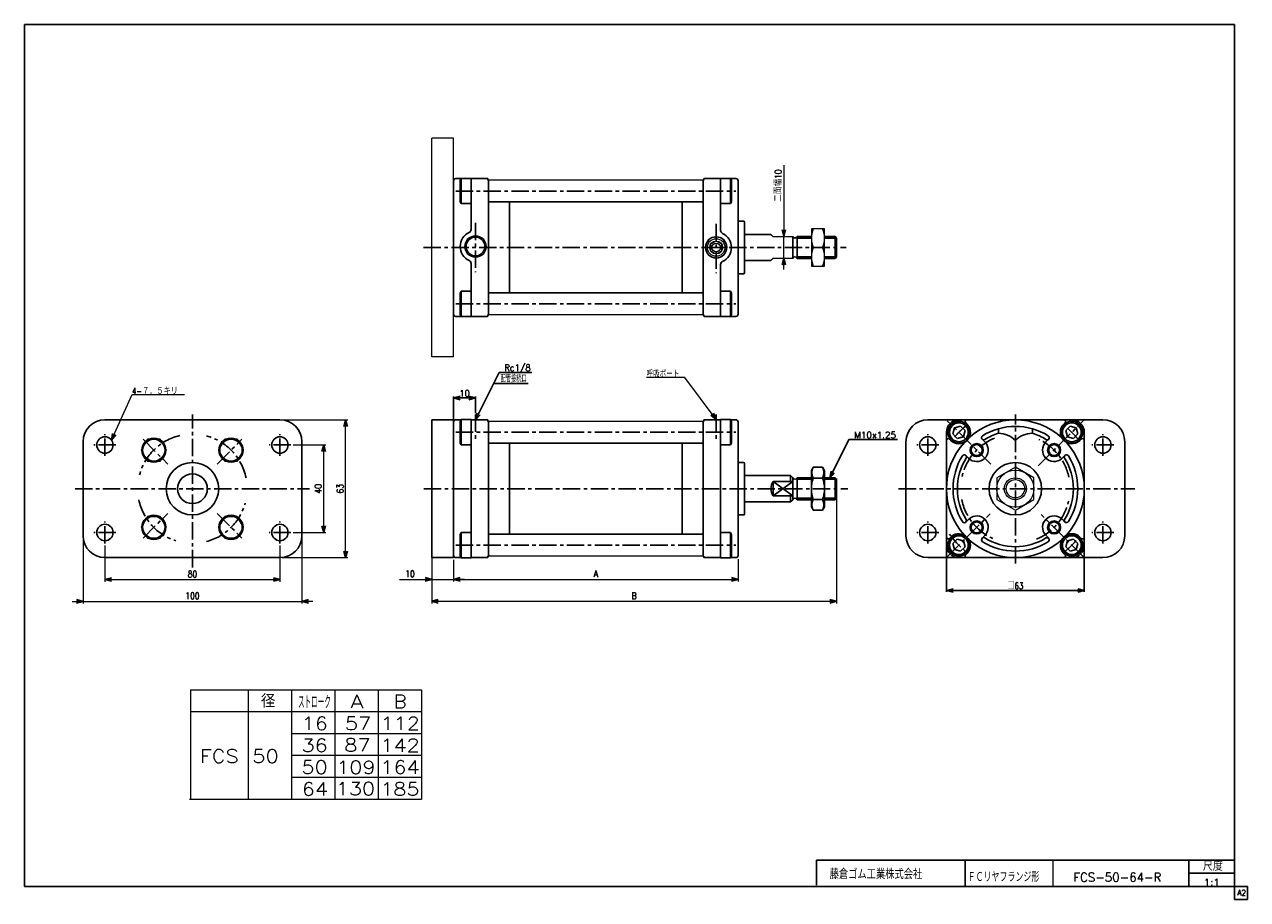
# Model space of a CAD drawing. Header units: millimetres. Extents: x -272 to 287, y -200 to 200.
import ezdxf
from ezdxf.enums import TextEntityAlignment as Align

# ---------------------------------------------------------------- set-up
doc = ezdxf.new("R2010")
doc.units = ezdxf.units.MM
doc.header["$LTSCALE"] = 0.25
doc.header["$PDSIZE"] = 1
doc.linetypes.add('CENTER', pattern=[50.8, 31.75, -6.35, 6.35, -6.35])
doc.layers.add('Layer0016', color=7, linetype='Continuous')
doc.layers.add('ZUWAKU', color=7, linetype='Continuous')
doc.styles.add('FdaStyle0', font='txt.shx', dxfattribs={"width": 0.833333, "bigfont": 'bigfont'})
doc.dimstyles.new('DaDimRotatedStyle', dxfattribs={"dimtxt": 3, "dimasz": 3.000002, "dimexe": 1, "dimexo": 1, "dimgap": 1, "dimtad": 3, "dimdsep": 46, "dimtxsty": 'FdaStyle0', "dimblk1": 'OPEN30', "dimblk2": 'OPEN30', "dimsah": 1, "dimcen": 0.09, "dimclrd": 4, "dimclre": 4, "dimclrt": 4, "dimadec": 0, "dimazin": 2, "dimtfac": 1, "dimtdec": 4, "dimtmove": 0, "dimatfit": 0, "dimfxl": 1, "dimarcsym": 0})

# ---------------------------------------------------------------- blocks, each defined once
blk = doc.blocks.new('_OPEN30')
at = {"color": 0, "linetype": 'ByBlock', "lineweight": -2}
for p, q in [((-1, 0.267949), (0, 0)), ((0, 0), (-1, -0.267949)), ((0, 0), (-1, 0))]:
    blk.add_line(p, q, dxfattribs=at)
blk = doc.blocks.new('DC_GROUP_Φ50_1')
at = {"color": 4, "linetype": 'Continuous', "lineweight": 13}
for p, q in [((180.89, -2.41), (172.39, -7.31)), ((189.39, -7.31), (180.89, -2.41)), ((172.39, -7.31), (172.39, -17.13)), ((189.39, -17.13), (189.39, -7.31)), ((172.39, -17.13), (180.89, -22.04)), ((180.89, -22.04), (189.39, -17.13))]:
    blk.add_line(p, q, dxfattribs=at)
for radius in [8.5, 5, 4.19]:
    blk.add_circle((180.89, -12.22), radius, dxfattribs=at)
blk = doc.blocks.new('DC_GROUP_Φ50_2')
at = {"color": 4, "linetype": 'Continuous', "lineweight": 13}
for p, q in [((29.8, 38.69), (12.3, 38.69)), ((44.14, 19.49), (29.8, 38.69))]:
    blk.add_line(p, q, dxfattribs=at)
at = {"color": 4, "xscale": 3.000002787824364, "yscale": 2.999989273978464, "rotation": 306.7585028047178}
blk.add_blockref('_OPEN30', (44.14, 19.49), dxfattribs=at)
at = {"color": 4, "style": 'FdaStyle0', "width": 0.833333}
blk.add_text('呼吸ポート', height=3, dxfattribs=at).set_placement((12.3, 38.69), (27.3, 38.69), align=Align.FIT)
blk = doc.blocks.new('DA_IMAGEDIMGROUP_1')
at = {"color": 4, "linetype": 'Continuous', "lineweight": 13}
for p, q in [((75.06, 135.69), (75.06, 103.06)), ((75.06, 93.06), (75.06, 103.06)), ((75.06, 88.06), (75.06, 93.06))]:
    blk.add_line(p, q, dxfattribs=at)
at = {"color": 4, "xscale": 3.000002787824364, "yscale": 2.999989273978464}
for p, rotation in [((75.06, 103.06), 270), ((75.06, 93.06), 90)]:
    blk.add_blockref('_OPEN30', p, dxfattribs=dict(at, rotation=rotation))
at = {"color": 4, "insert": (74.06, 118.9), "char_height": 3, "width": 22.5, "attachment_point": 7, "rotation": 90, "style": 'FdaStyle0'}
blk.add_mtext('\\T1.00;二面幅10', dxfattribs=at)
blk = doc.blocks.new('DC_GROUP_Φ50_3')
at = {"color": 4, "linetype": 'Continuous', "lineweight": 13}
for p, q in [((93.64, 106.56), (87.64, 106.56)), ((87.64, 106.56), (87.64, 89.56)), ((93.64, 89.56), (93.64, 106.56)), ((88.54, 98.06), (92.75, 98.06)), ((87.64, 89.56), (93.64, 89.56))]:
    blk.add_line(p, q, dxfattribs=at)
for centre, start, end in [((98.09, 102.31), 156.0093, 203.9907), ((83.2, 102.31), 336.0093, 23.9907), ((98.09, 93.81), 156.0093, 203.9907), ((83.2, 93.81), 336.0093, 23.9907)]:
    blk.add_arc(centre, 10.45, start, end, dxfattribs=at)
blk = doc.blocks.new('DC_GROUP_Φ50_4')
at = {"color": 4, "linetype": 'Continuous', "lineweight": 13}
for p, q in [((-215.75, 10.41), (-218.64, 5.41)), ((-209.97, 10.41), (-215.75, 10.41)), ((-207.09, 5.41), (-209.97, 10.41)), ((-218.64, 5.41), (-215.75, 0.41)), ((-215.75, 0.41), (-209.97, 0.41)), ((-209.97, 0.41), (-207.09, 5.41))]:
    blk.add_line(p, q, dxfattribs=at)
blk.add_circle((-212.86, 5.41), 5, dxfattribs=at)
blk = doc.blocks.new('DC_GROUP_Φ50_5')
at = {"color": 4, "linetype": 'Continuous', "lineweight": 13}
for p, q in [((-215.75, -24.86), (-218.64, -29.86)), ((-209.97, -24.86), (-215.75, -24.86)), ((-207.09, -29.86), (-209.97, -24.86)), ((-218.64, -29.86), (-215.75, -34.86)), ((-209.97, -34.86), (-207.09, -29.86)), ((-215.75, -34.86), (-209.97, -34.86))]:
    blk.add_line(p, q, dxfattribs=at)
blk.add_circle((-212.86, -29.86), 5, dxfattribs=at)
blk = doc.blocks.new('DC_GROUP_Φ50_6')
at = {"color": 4, "linetype": 'Continuous', "lineweight": 13}
for p, q in [((-180.48, -24.86), (-183.37, -29.86)), ((-174.71, -24.86), (-180.48, -24.86)), ((-171.82, -29.86), (-174.71, -24.86)), ((-183.37, -29.86), (-180.48, -34.86)), ((-174.71, -34.86), (-171.82, -29.86)), ((-180.48, -34.86), (-174.71, -34.86))]:
    blk.add_line(p, q, dxfattribs=at)
blk.add_circle((-177.59, -29.86), 5, dxfattribs=at)
blk = doc.blocks.new('DC_GROUP_Φ50_7')
at = {"color": 4, "linetype": 'Continuous', "lineweight": 13}
for p, q in [((-180.48, 10.41), (-183.37, 5.41)), ((-174.71, 10.41), (-180.48, 10.41)), ((-171.82, 5.41), (-174.71, 10.41)), ((-183.37, 5.41), (-180.48, 0.41)), ((-180.48, 0.41), (-174.71, 0.41)), ((-174.71, 0.41), (-171.82, 5.41))]:
    blk.add_line(p, q, dxfattribs=at)
blk.add_circle((-177.59, 5.41), 5, dxfattribs=at)
blk = doc.blocks.new('*D9')
at = {"color": 4, "linetype": 'Continuous', "lineweight": 13}
for p, q in [((-235.23, -38.22), (-235.23, -54.72)), ((-155.23, -38.22), (-155.23, -54.72)), ((-235.23, -53.72), (-155.23, -53.72))]:
    blk.add_line(p, q, dxfattribs=at)
at = {"color": 4, "xscale": 3.000002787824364, "yscale": 2.999989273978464}
for p, rotation in [((-235.23, -53.72), 180), ((-155.23, -53.72), 360)]:
    blk.add_blockref('_OPEN30', p, dxfattribs=dict(at, rotation=rotation))
at = {"color": 4, "insert": (-195.23, -52.72), "char_height": 3, "width": 11.25, "attachment_point": 8, "style": 'FdaStyle0'}
blk.add_mtext('\\T1.00;80', dxfattribs=at)
blk = doc.blocks.new('DA_IMAGEDIMGROUP_2')
at = {"color": 4, "linetype": 'Continuous', "lineweight": 13}
for p, q in [((-245.23, -34.72), (-245.23, -64.72)), ((-145.23, -34.72), (-145.23, -64.72)), ((-250.23, -63.72), (-245.23, -63.72)), ((-245.23, -63.72), (-145.23, -63.72)), ((-140.23, -63.72), (-145.23, -63.72))]:
    blk.add_line(p, q, dxfattribs=at)
at = {"color": 4, "xscale": 3.000002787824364, "yscale": 2.999989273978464}
for p, rotation in [((-245.23, -63.72), 360), ((-145.23, -63.72), 180)]:
    blk.add_blockref('_OPEN30', p, dxfattribs=dict(at, rotation=rotation))
at = {"color": 4, "insert": (-195.23, -62.72), "char_height": 3, "width": 15, "attachment_point": 8, "style": 'FdaStyle0'}
blk.add_mtext('\\T1.00;100', dxfattribs=at)
blk = doc.blocks.new('*D11')
at = {"color": 4, "linetype": 'Continuous', "lineweight": 13}
for p, q in [((-149.23, 7.78), (-134.23, 7.78)), ((-135.23, -32.22), (-135.23, 7.78)), ((-149.23, -32.22), (-134.23, -32.22))]:
    blk.add_line(p, q, dxfattribs=at)
at = {"color": 4, "xscale": 3.000002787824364, "yscale": 2.999989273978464}
for p, rotation in [((-135.23, 7.78), 90), ((-135.23, -32.22), 270)]:
    blk.add_blockref('_OPEN30', p, dxfattribs=dict(at, rotation=rotation))
at = {"color": 4, "insert": (-136.23, -12.22), "char_height": 3, "width": 11.25, "attachment_point": 8, "rotation": 90, "style": 'FdaStyle0'}
blk.add_mtext('\\T1.00;40', dxfattribs=at)
blk = doc.blocks.new('*D12')
at = {"color": 4, "linetype": 'Continuous', "lineweight": 13}
for p, q in [((-154.23, 19.28), (-124.23, 19.28)), ((-125.23, -43.72), (-125.23, 19.28)), ((-154.23, -43.72), (-124.23, -43.72))]:
    blk.add_line(p, q, dxfattribs=at)
at = {"color": 4, "xscale": 3.000002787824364, "yscale": 2.999989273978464}
for p, rotation in [((-125.23, 19.28), 90), ((-125.23, -43.72), 270)]:
    blk.add_blockref('_OPEN30', p, dxfattribs=dict(at, rotation=rotation))
at = {"color": 4, "insert": (-126.23, -12.22), "char_height": 3, "width": 11.25, "attachment_point": 8, "rotation": 90, "style": 'FdaStyle0'}
blk.add_mtext('\\T1.00;63', dxfattribs=at)
blk = doc.blocks.new('DA_IMAGEDIMGROUP_3')
at = {"color": 4, "linetype": 'Continuous', "lineweight": 13}
for p, q in [((-85.86, -44.72), (-85.86, -54.65)), ((-75.86, -44.72), (-75.86, -54.65)), ((-100.64, -53.65), (-85.86, -53.65)), ((-85.86, -53.65), (-75.86, -53.65)), ((-70.86, -53.65), (-75.86, -53.65))]:
    blk.add_line(p, q, dxfattribs=at)
at = {"color": 4, "xscale": 3.000002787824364, "yscale": 2.999989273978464}
for p, rotation in [((-85.86, -53.65), 360), ((-75.86, -53.65), 180)]:
    blk.add_blockref('_OPEN30', p, dxfattribs=dict(at, rotation=rotation))
at = {"color": 4, "insert": (-93.64, -52.65), "char_height": 3, "width": 11.25, "attachment_point": 9, "style": 'FdaStyle0'}
blk.add_mtext('\\T1.00;10', dxfattribs=at)
blk = doc.blocks.new('*D14')
at = {"color": 4, "linetype": 'Continuous', "lineweight": 13}
for p, q in [((54.14, -44.4), (54.14, -54.65)), ((-75.86, -45.4), (-75.86, -54.65)), ((-75.86, -53.65), (54.14, -53.65))]:
    blk.add_line(p, q, dxfattribs=at)
at = {"color": 4, "xscale": 3.000002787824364, "yscale": 2.999989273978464}
for p, rotation in [((-75.86, -53.65), 180), ((54.14, -53.65), 360)]:
    blk.add_blockref('_OPEN30', p, dxfattribs=dict(at, rotation=rotation))
at = {"color": 4, "insert": (-10.86, -52.65), "char_height": 3, "width": 7.5, "attachment_point": 8, "style": 'FdaStyle0'}
blk.add_mtext('\\T1.00;A', dxfattribs=at)
blk = doc.blocks.new('*D15')
at = {"color": 4, "linetype": 'Continuous', "lineweight": 13}
for p, q in [((99.14, -7.55), (99.14, -64.65)), ((-85.86, -34.72), (-85.86, -64.65)), ((-85.86, -63.65), (99.14, -63.65))]:
    blk.add_line(p, q, dxfattribs=at)
at = {"color": 4, "xscale": 3.000002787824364, "yscale": 2.999989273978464}
for p, rotation in [((-85.86, -63.65), 180), ((99.14, -63.65), 360)]:
    blk.add_blockref('_OPEN30', p, dxfattribs=dict(at, rotation=rotation))
at = {"color": 4, "insert": (6.64, -62.65), "char_height": 3, "width": 7.5, "attachment_point": 8, "style": 'FdaStyle0'}
blk.add_mtext('\\T1.00;B', dxfattribs=at)
blk = doc.blocks.new('DC_GROUP_Φ50_8')
at = {"color": 4, "linetype": 'Continuous', "lineweight": 13}
for p, q in [((-232.19, 9.97), (-222.84, 30.91)), ((-222.84, 30.91), (-198.84, 30.91))]:
    blk.add_line(p, q, dxfattribs=at)
at = {"color": 4, "xscale": 3.000002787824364, "yscale": 2.999989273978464, "rotation": 245.931555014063}
blk.add_blockref('_OPEN30', (-232.19, 9.97), dxfattribs=at)
at = {"color": 4, "style": 'FdaStyle0', "width": 0.875}
blk.add_text('4-７．５キリ', height=3, dxfattribs=at).set_placement((-222.84, 30.91), (-201.84, 30.91), align=Align.FIT)

msp = doc.modelspace()

# ---------------------------------------------------------------- linework, layer by layer
at = {"color": 4, "linetype": 'Continuous', "lineweight": 13}
for p, q in [((-75.857, 148.065), (-85.857, 148.065)), ((-85.857, 48.065), (-85.857, 148.065)), ((-75.857, 48.065), (-75.857, 148.065)), ((38.143, 128.815), (-59.707, 128.815)), ((69.143, 104.065), (70.143, 103.065)), ((70.143, 103.065), (79.143, 103.065)), ((70.143, 93.065), (69.143, 92.065)), ((79.143, 93.065), (70.143, 93.065)), ((38.143, 67.315), (-59.857, 67.315)), ((-75.857, 48.065), (-85.857, 48.065)), ((38.143, 18.528), (-59.707, 18.528)), ((93.643, -7.897), (93.643, -17.222)), ((38.143, -42.972), (-59.857, -42.972)), ((-196.18, -104.069), (-90.57, -104.069)), ((-196.18, -104.069), (-196.18, -154.069)), ((-169.761, -104.069), (-169.761, -154.069)), ((-149.963, -104.069), (-149.963, -154.069)), ((-130.165, -104.069), (-130.165, -154.069)), ((-110.367, -104.069), (-110.367, -154.069)), ((-90.57, -104.069), (-90.57, -154.069)), ((-196.18, -114.069), (-90.57, -114.069)), ((-149.963, -124.069), (-90.57, -124.069)), ((-149.916, -134.069), (-90.57, -134.069)), ((-149.963, -144.069), (-90.57, -144.069)), ((-196.521, -154.069), (-90.57, -154.069))]:
    msp.add_line(p, q, dxfattribs=at)
at = {"color": 4, "linetype": 'Continuous', "lineweight": 25}
for p, q in [((-74.857, 129.565), (-72.395, 129.565)), ((-72.353, 129.638), (-72.857, 128.765)), ((-72.857, 128.765), (-72.857, 118.965)), ((-72.353, 129.638), (-67.857, 129.638)), ((-72.353, 118.091), (-72.353, 129.638)), ((-67.857, 129.638), (-67.857, 106.254)), ((-67.857, 129.565), (-60.357, 129.565)), ((-60.257, 129.015), (-60.257, 129.465)), ((-60.057, 128.815), (-59.707, 128.815)), ((-59.857, 128.815), (-59.857, 98.065)), ((-59.652, 128.815), (-59.852, 128.615)), ((37.94, 128.815), (38.14, 128.615)), ((38.343, 128.815), (37.993, 128.815)), ((38.143, 98.065), (38.143, 128.815)), ((38.543, 129.015), (38.543, 129.465)), ((46.143, 129.565), (38.643, 129.565)), ((50.639, 129.638), (46.143, 129.638)), ((46.143, 105.811), (46.143, 129.638)), ((50.639, 129.638), (51.143, 128.765)), ((50.639, 118.091), (50.639, 129.638)), ((53.143, 129.565), (50.681, 129.565)), ((51.143, 128.765), (51.143, 118.965)), ((-75.857, 98.065), (-75.857, 128.565)), ((54.143, 98.065), (54.143, 128.565)), ((-72.857, 118.965), (-72.353, 118.091)), ((-67.857, 118.091), (-72.353, 118.091)), ((-59.657, 118.865), (-59.857, 119.065)), ((37.943, 118.865), (-59.657, 118.865)), ((-50.357, 98.065), (-50.357, 118.865)), ((28.643, 98.065), (28.643, 118.865)), ((37.943, 118.865), (38.143, 119.065)), ((46.143, 118.091), (50.639, 118.091)), ((51.143, 118.965), (50.639, 118.091)), ((-67.857, 112.092), (-67.857, 106.254)), ((56.643, 110.065), (54.143, 110.065)), ((57.143, 109.565), (57.143, 98.065)), ((57.143, 104.065), (69.143, 104.065)), ((79.143, 98.065), (79.143, 103.065)), ((87.643, 103.065), (81.143, 103.065)), ((81.143, 103.065), (81.143, 98.065)), ((87.635, 102.39), (81.143, 102.39)), ((98.468, 103.065), (93.643, 103.065)), ((99.143, 102.39), (93.643, 102.39)), ((99.143, 102.39), (98.468, 103.065)), ((98.468, 103.065), (98.468, 98.065)), ((99.143, 98.065), (99.143, 102.39)), ((-75.857, 98.065), (-75.857, 67.565)), ((-59.857, 67.315), (-59.857, 98.065)), ((-50.357, 98.065), (-50.357, 77.265)), ((28.643, 98.065), (28.643, 77.265)), ((38.143, 98.065), (38.143, 67.315)), ((54.143, 98.065), (54.143, 67.565)), ((57.143, 86.565), (57.143, 98.065)), ((79.143, 98.065), (79.143, 93.065)), ((81.143, 93.065), (81.143, 98.065)), ((98.468, 93.065), (98.468, 98.065)), ((99.143, 98.065), (99.143, 93.74)), ((-67.857, 66.491), (-67.857, 90.762)), ((46.143, 90.319), (46.143, 66.491)), ((46.143, 84.991), (46.143, 90.319)), ((57.143, 92.065), (69.143, 92.065)), ((87.635, 93.74), (81.143, 93.74)), ((87.662, 93.065), (81.143, 93.065)), ((99.143, 93.74), (93.643, 93.74)), ((98.468, 93.065), (93.643, 93.065)), ((99.143, 93.74), (98.468, 93.065)), ((56.643, 86.065), (54.143, 86.065)), ((-72.857, 77.165), (-72.353, 78.038)), ((-72.857, 67.365), (-72.857, 77.165)), ((-67.857, 78.038), (-72.353, 78.038)), ((-72.353, 78.038), (-72.353, 66.491)), ((-59.657, 77.265), (-59.857, 77.065)), ((37.943, 77.265), (-59.657, 77.265)), ((37.943, 77.265), (38.143, 77.065)), ((46.143, 78.038), (50.639, 78.038)), ((51.143, 77.165), (50.639, 78.038)), ((50.639, 78.038), (50.639, 66.491)), ((51.143, 67.365), (51.143, 77.165)), ((-72.353, 66.491), (-72.857, 67.365)), ((-60.257, 67.115), (-60.257, 66.665)), ((-60.057, 67.315), (-59.707, 67.315)), ((-59.625, 67.323), (-59.857, 67.555)), ((37.938, 67.313), (38.138, 67.513)), ((38.343, 67.315), (37.993, 67.315)), ((38.543, 67.115), (38.543, 66.665)), ((50.639, 66.491), (51.143, 67.365)), ((-74.857, 66.565), (-72.395, 66.565)), ((-72.353, 66.491), (-67.857, 66.491)), ((-67.857, 66.565), (-60.357, 66.565)), ((46.143, 66.565), (38.643, 66.565)), ((50.639, 66.491), (46.143, 66.491)), ((53.143, 66.565), (50.681, 66.565)), ((-65.857, 19.278), (-55.021, 40.949)), ((-55.057, 40.967), (-40.057, 40.967)), ((-57.535, 35.922), (-41.854, 35.922)), ((-75.857, 18.878), (-75.857, 29.878)), ((-75.857, 29.278), (-65.857, 29.278)), ((-65.857, 22.378), (-65.857, 29.878)), ((-235.228, 19.278), (-155.228, 19.278)), ((-85.857, 19.278), (-75.857, 19.278)), ((-85.857, 19.278), (-85.857, -43.722)), ((-75.857, 19.278), (-75.857, -43.722)), ((-75.857, -12.222), (-75.857, 18.278)), ((-74.857, 19.278), (-72.395, 19.278)), ((-72.353, 19.351), (-72.857, 18.478)), ((-72.857, 18.478), (-72.857, 8.678)), ((-72.353, 19.351), (-67.857, 19.351)), ((-72.353, 7.804), (-72.353, 19.351)), ((-67.857, 19.351), (-67.857, -12.222)), ((-67.857, 19.278), (-60.357, 19.278)), ((-60.257, 18.728), (-60.257, 19.178)), ((-60.057, 18.528), (-59.707, 18.528)), ((-59.857, 18.528), (-59.857, -12.222)), ((-59.652, 18.528), (-59.852, 18.328)), ((37.94, 18.528), (38.14, 18.328)), ((38.343, 18.528), (37.993, 18.528)), ((38.143, -12.222), (38.143, 18.528)), ((38.543, 18.728), (38.543, 19.178)), ((46.143, 19.278), (38.643, 19.278)), ((50.639, 19.351), (46.143, 19.351)), ((46.143, -12.222), (46.143, 19.351)), ((50.639, 19.351), (51.143, 18.478)), ((50.639, 7.804), (50.639, 19.351)), ((53.143, 19.278), (50.681, 19.278)), ((51.143, 18.478), (51.143, 8.678)), ((54.143, -12.222), (54.143, 18.278)), ((140.892, 19.278), (220.892, 19.278)), ((155.092, 19.278), (180.892, 19.278)), ((159.061, 17.033), (158.182, 17.912)), ((206.692, 19.278), (180.892, 19.278)), ((202.989, 17.3), (203.601, 17.912)), ((149.392, -38.022), (149.392, 13.578)), ((153.05, 15.619), (152.303, 12.831)), ((152.303, 12.831), (154.344, 10.789)), ((155.839, 16.366), (153.05, 15.619)), ((154.344, 10.789), (157.133, 11.537)), ((157.88, 14.325), (155.839, 16.366)), ((157.133, 11.537), (157.88, 14.325)), ((173.142, 15.204), (173.142, 13.119)), ((188.642, 15.204), (188.642, 13.119)), ((205.944, 16.366), (203.903, 14.325)), ((203.903, 14.325), (204.65, 11.537)), ((204.65, 11.537), (207.439, 10.789)), ((208.733, 15.619), (205.944, 16.366)), ((207.439, 10.789), (209.48, 12.831)), ((209.48, 12.831), (208.733, 15.619)), ((212.392, -38.022), (212.392, 13.578)), ((-245.228, -33.722), (-245.228, 9.278)), ((-145.228, 9.278), (-145.228, -33.722)), ((-72.857, 8.678), (-72.353, 7.804)), ((-67.857, 7.804), (-72.353, 7.804)), ((-59.657, 8.578), (-59.857, 8.778)), ((37.943, 8.578), (-59.657, 8.578)), ((-50.357, -12.222), (-50.357, 8.578)), ((28.643, -12.222), (28.643, 8.578)), ((37.943, 8.578), (38.143, 8.778)), ((46.143, 7.804), (50.639, 7.804)), ((51.143, 8.678), (50.639, 7.804)), ((96.056, -7.222), (104.783, 10.232)), ((104.783, 10.232), (126.983, 10.232)), ((130.892, -33.722), (130.892, 9.278)), ((151.37, 9.875), (150.757, 10.488)), ((167.193, 8.901), (165.667, 10.427)), ((194.857, 9.168), (196.116, 10.427)), ((210.146, 9.608), (211.026, 10.488)), ((230.892, 9.278), (230.892, -33.722)), ((159.502, 1.743), (158.243, 3.002)), ((202.015, 1.476), (203.54, 3.002)), ((56.643, -0.222), (54.143, -0.222)), ((57.143, -0.722), (57.143, -12.222)), ((88.547, -2.407), (87.643, -3.972)), ((87.643, -20.472), (87.643, -3.972)), ((88.547, -2.412), (92.74, -2.412)), ((92.74, -2.407), (93.643, -3.972)), ((93.643, -20.472), (93.643, -3.972)), ((57.143, -6.222), (78.143, -6.222)), ((70.143, -8.907), (70.143, -15.537)), ((70.143, -8.907), (79.143, -8.907)), ((70.143, -15.537), (79.143, -8.907)), ((70.143, -8.907), (79.143, -15.537)), ((78.143, -6.222), (79.143, -7.222)), ((78.143, -6.222), (78.143, -8.907)), ((79.143, -12.222), (79.143, -7.222)), ((87.643, -7.222), (81.143, -7.222)), ((81.143, -7.222), (81.143, -12.222)), ((87.643, -7.897), (81.143, -7.897)), ((88.547, -7.315), (92.74, -7.315)), ((98.468, -7.222), (93.643, -7.222)), ((99.143, -7.897), (93.643, -7.897)), ((99.143, -7.897), (98.468, -7.222)), ((98.468, -7.222), (98.468, -12.222)), ((99.143, -12.222), (99.143, -7.897)), ((-75.857, -12.222), (-75.857, -42.722)), ((-67.857, -43.796), (-67.857, -12.222)), ((-59.857, -42.972), (-59.857, -12.222)), ((-50.357, -12.222), (-50.357, -33.022)), ((28.643, -12.222), (28.643, -33.022)), ((38.143, -12.222), (38.143, -42.972)), ((46.143, -12.222), (46.143, -43.796)), ((54.143, -12.222), (54.143, -42.722)), ((57.143, -23.722), (57.143, -12.222)), ((70.143, -15.537), (79.143, -15.537)), ((78.143, -18.222), (78.143, -15.537)), ((79.143, -12.222), (79.143, -17.222)), ((81.143, -17.222), (81.143, -12.222)), ((87.643, -16.547), (81.143, -16.547)), ((99.143, -16.547), (93.643, -16.547)), ((98.468, -17.222), (98.468, -12.222)), ((99.143, -16.547), (98.468, -17.222)), ((99.143, -12.222), (99.143, -16.547)), ((57.143, -18.222), (78.143, -18.222)), ((78.143, -18.222), (79.143, -17.222)), ((87.643, -17.222), (81.143, -17.222)), ((88.547, -22.037), (87.643, -20.472)), ((88.495, -17.13), (92.74, -17.13)), ((92.74, -22.037), (88.547, -22.037)), ((92.74, -22.037), (93.643, -20.472)), ((98.468, -17.222), (93.643, -17.222)), ((56.643, -24.222), (54.143, -24.222)), ((159.769, -25.921), (158.243, -27.446)), ((202.282, -26.188), (203.54, -27.446)), ((-72.857, -33.122), (-72.353, -32.249)), ((-72.857, -42.922), (-72.857, -33.122)), ((-67.857, -32.249), (-72.353, -32.249)), ((-72.353, -32.249), (-72.353, -43.796)), ((-59.657, -33.022), (-59.857, -33.222)), ((37.943, -33.022), (-59.657, -33.022)), ((37.943, -33.022), (38.143, -33.222)), ((46.143, -32.249), (50.639, -32.249)), ((51.143, -33.122), (50.639, -32.249)), ((50.639, -32.249), (50.639, -43.796)), ((51.143, -42.922), (51.143, -33.122)), ((194.59, -33.345), (196.116, -34.871)), ((149.392, -38.622), (149.392, -59.322)), ((151.637, -34.052), (150.757, -34.932)), ((154.344, -35.234), (152.303, -37.275)), ((152.303, -37.275), (153.05, -40.063)), ((157.133, -35.981), (154.344, -35.234)), ((155.839, -40.811), (157.88, -38.769)), ((157.88, -38.769), (157.133, -35.981)), ((166.926, -33.612), (165.667, -34.871)), ((204.65, -35.981), (203.903, -38.769)), ((203.903, -38.769), (205.944, -40.811)), ((207.439, -35.234), (204.65, -35.981)), ((209.48, -37.275), (207.439, -35.234)), ((208.733, -40.063), (209.48, -37.275)), ((210.413, -34.319), (211.026, -34.932)), ((212.392, -38.622), (212.392, -59.322)), ((-155.228, -43.722), (-235.228, -43.722)), ((-85.857, -43.722), (-75.857, -43.722)), ((-74.857, -43.722), (-72.395, -43.722)), ((-72.353, -43.796), (-72.857, -42.922)), ((-72.353, -43.796), (-67.857, -43.796)), ((-67.857, -43.722), (-60.357, -43.722)), ((-60.257, -43.172), (-60.257, -43.622)), ((-60.057, -42.972), (-59.707, -42.972)), ((-59.625, -42.964), (-59.857, -42.732)), ((37.938, -42.974), (38.138, -42.774)), ((38.343, -42.972), (37.993, -42.972)), ((38.543, -43.172), (38.543, -43.622)), ((46.143, -43.722), (38.643, -43.722)), ((50.639, -43.796), (46.143, -43.796)), ((50.639, -43.796), (51.143, -42.922)), ((53.143, -43.722), (50.681, -43.722)), ((220.892, -43.722), (140.892, -43.722)), ((153.05, -40.063), (155.839, -40.811)), ((155.092, -43.722), (180.892, -43.722)), ((159.052, -41.467), (158.163, -42.356)), ((158.794, -41.744), (158.182, -42.356)), ((206.692, -43.722), (180.892, -43.722)), ((202.722, -41.477), (203.601, -42.356)), ((205.944, -40.811), (208.733, -40.063)), ((149.392, -58.722), (212.392, -58.722))]:
    msp.add_line(p, q, dxfattribs=at)
at = {"color": 4, "linetype": 'CENTER', "lineweight": 25}
for p, q in [((-74.857, 123.865), (53.143, 123.865)), ((-65.857, 109.343), (-65.857, 86.787)), ((44.143, 108.901), (44.143, 86.344)), ((-89.589, 98.065), (103.629, 98.065)), ((-74.857, 72.265), (53.143, 72.265)), ((-195.228, -48.148), (-195.228, 21.778)), ((-65.857, 21.778), (-65.857, 10.295)), ((44.143, 21.778), (44.143, 10.295)), ((169.692, -1.023), (149.779, 18.891)), ((180.892, -46.361), (180.892, 21.778)), ((191.378, -1.736), (212.659, 19.546)), ((-235.228, 2.778), (-235.228, 12.778)), ((-155.228, 2.778), (-155.228, 12.778)), ((-74.857, 13.578), (53.143, 13.578)), ((140.892, 2.778), (140.892, 12.778)), ((220.892, 2.778), (220.892, 12.778)), ((-230.228, 7.778), (-240.228, 7.778)), ((-217.811, 10.361), (-206.52, -0.931)), ((-183.937, -0.931), (-172.645, 10.361)), ((-150.228, 7.778), (-160.228, 7.778)), ((145.892, 7.778), (135.892, 7.778)), ((225.892, 7.778), (215.892, 7.778)), ((-248.869, -12.222), (-141.655, -12.222)), ((-89.419, -12.222), (104.301, -12.222)), ((127.544, -12.222), (235.483, -12.222)), ((-235.228, -37.222), (-235.228, -27.222)), ((-217.811, -34.805), (-206.52, -23.514)), ((-183.937, -23.514), (-172.645, -34.805)), ((-155.228, -37.222), (-155.228, -27.222)), ((140.892, -37.222), (140.892, -27.222)), ((149.779, -43.335), (169.362, -23.752)), ((212.004, -43.335), (192.724, -24.055)), ((220.892, -37.222), (220.892, -27.222)), ((-230.228, -32.222), (-240.228, -32.222)), ((-150.228, -32.222), (-160.228, -32.222)), ((145.892, -32.222), (135.892, -32.222)), ((225.892, -32.222), (215.892, -32.222)), ((-74.857, -38.022), (53.143, -38.022))]:
    msp.add_line(p, q, dxfattribs=at)
at = {"color": 4, "linetype": 'Continuous', "lineweight": 25}
for centre, radius in [((-65.857, 98.508), 4.864), ((-65.857, 98.508), 4.283), ((44.143, 98.065), 4.864), ((155.092, 13.578), 5), ((155.082, 13.587), 4.294), ((206.692, 13.578), 5), ((206.701, 13.587), 4.294), ((-235.228, 7.778), 3.75), ((-155.228, 7.778), 3.75), ((140.892, 7.778), 3.75), ((220.892, 7.778), 3.75), ((-212.862, 5.411), 5.5), ((-177.595, 5.411), 5.5), ((163.214, 5.456), 3), ((163.214, 5.456), 2.5), ((198.569, 5.456), 3), ((198.569, 5.456), 2.5), ((-195.228, -12.222), 12), ((-195.228, -12.222), 6.8), ((180.892, -12.222), 12), ((-212.862, -29.856), 5.5), ((-177.595, -29.856), 5.5), ((163.214, -29.9), 3), ((163.214, -29.9), 2.5), ((198.569, -29.9), 3), ((198.569, -29.9), 2.5), ((-235.228, -32.222), 3.75), ((-155.228, -32.222), 3.75), ((140.892, -32.222), 3.75), ((155.092, -38.022), 5), ((206.692, -38.022), 5), ((220.892, -32.222), 3.75), ((155.082, -38.032), 4.294), ((206.701, -38.032), 4.294)]:
    msp.add_circle(centre, radius, dxfattribs=at)
for centre, radius, start, end in [((-74.857, 128.565), 1, 90, 180), ((-60.357, 129.465), 0.1, 0, 90), ((-60.057, 129.015), 0.2, 180, 270), ((38.343, 129.015), 0.2, 270, 0), ((38.643, 129.465), 0.1, 90, 180), ((53.143, 128.565), 1, 0, 90), ((-69.357, 106.254), 1.5, 294.31574, 0), ((56.643, 109.565), 0.5, 0, 90), ((-65.857, 98.508), 7, 114.31574, 245.68426), ((47.643, 105.811), 1.5, 180, 245.68426), ((44.143, 98.065), 7, 294.31574, 65.68426), ((80.143, 103.468), 1.078, 201.9613, 338.0387), ((-69.357, 90.762), 1.5, 0, 65.68426), ((47.643, 90.319), 1.5, 114.31574, 180), ((80.143, 92.662), 1.078, 21.9613, 158.0387), ((56.643, 86.565), 0.5, 270, 360), ((-74.857, 67.565), 1, 180, 270), ((-60.057, 67.115), 0.2, 90, 180), ((38.343, 67.115), 0.2, 0, 90), ((53.143, 67.565), 1, 270, 360), ((-60.357, 66.665), 0.1, 270, 0), ((38.643, 66.665), 0.1, 180, 270), ((-235.228, 9.278), 10, 90, 180), ((-155.228, 9.278), 10, 0, 90), ((-74.857, 18.278), 1, 90, 180), ((-60.357, 19.178), 0.1, 0, 90), ((-60.057, 18.728), 0.2, 180, 270), ((38.343, 18.728), 0.2, 270, 0), ((38.643, 19.178), 0.1, 90, 180), ((53.143, 18.278), 1, 0, 90), ((140.892, 9.278), 10, 90, 180), ((155.092, 13.578), 5.7, 90, 180), ((155.082, 13.587), 5.25, 225, 40.8865), ((158.748, 18.478), 0.8, 90, 225), ((180.892, -12.222), 31.5, 47.70516, 132.29484), ((206.701, 13.587), 5.25, 135, 310.8865), ((203.036, 18.478), 0.8, 315, 90), ((206.692, 13.578), 5.7, 0, 90), ((220.892, 9.278), 10, 0, 90), ((166.374, 11.134), 1, 121.86344, 301.86344), ((180.892, -12.222), 28.5, 58.13656, 121.86344), ((180.892, -12.222), 26.5, 107.00486, 121.86344), ((173.142, 2.461), 10.658, 43.35334, 90), ((188.642, 2.461), 10.658, 90, 136.64666), ((180.892, -12.222), 26.5, 58.13656, 72.99514), ((195.409, 11.134), 1, 238.13656, 58.13656), ((150.192, 9.922), 0.8, 45, 180), ((180.892, -12.222), 31.5, 137.70516, 222.29484), ((163.214, 5.456), 5.25, 225, 40.8865), ((198.569, 5.456), 5.25, 135, 310.8865), ((180.892, -12.222), 31.5, 317.70516, 42.29484), ((211.592, 9.922), 0.8, 360, 135), ((180.892, -12.222), 28.5, 148.13656, 211.86344), ((180.892, -12.222), 26.5, 148.13656, 211.86344), ((157.536, 2.295), 1, 328.13656, 148.13656), ((204.248, 2.295), 1, 31.86344, 211.86344), ((180.892, -12.222), 26.5, 328.13656, 31.86344), ((180.892, -12.222), 28.5, 328.13656, 31.86344), ((56.643, -0.722), 0.5, 0, 90), ((92.797, -4.861), 4.907, 150.00001, 209.99999), ((88.49, -4.861), 4.907, 330.00001, 29.99999), ((75.138, -12.222), 5.995, 146.42717, 213.57283), ((80.143, -6.819), 1.078, 201.9613, 338.0387), ((101.422, -12.222), 13.779, 159.136, 200.864), ((79.864, -12.222), 13.779, 339.136, 20.864), ((80.143, -17.625), 1.078, 21.9613, 158.0387), ((92.797, -19.583), 4.907, 150.00001, 209.99999), ((88.49, -19.583), 4.907, 330.00001, 29.99999), ((56.643, -23.722), 0.5, 270, 360), ((157.536, -26.739), 1, 211.86344, 31.86344), ((163.214, -29.9), 5.25, 315, 130.8865), ((198.569, -29.9), 5.25, 45, 220.8865), ((204.248, -26.739), 1, 148.13656, 328.13656), ((155.082, -38.032), 5.25, 315, 130.8865), ((206.701, -38.032), 5.25, 45, 220.8865), ((-235.228, -33.722), 10, 180, 270), ((-155.228, -33.722), 10, 270, 0), ((140.892, -33.722), 10, 180, 270), ((150.192, -34.366), 0.8, 180, 315), ((155.092, -38.022), 5.7, 180, 270), ((180.892, -12.222), 31.5, 227.70516, 312.29484), ((166.374, -35.578), 1, 58.13656, 238.13656), ((180.892, -12.222), 28.5, 238.13656, 301.86344), ((180.892, -12.222), 26.5, 238.13656, 301.86344), ((195.409, -35.578), 1, 301.86344, 121.86344), ((206.692, -38.022), 5.7, 270, 0), ((211.592, -34.366), 0.8, 225, 0), ((220.892, -33.722), 10, 270, 0), ((-74.857, -42.722), 1, 180, 270), ((-60.357, -43.622), 0.1, 270, 0), ((-60.057, -43.172), 0.2, 90, 180), ((38.343, -43.172), 0.2, 0, 90), ((38.643, -43.622), 0.1, 180, 270), ((53.143, -42.722), 1, 270, 360), ((158.748, -42.922), 0.8, 135, 270), ((203.036, -42.922), 0.8, 270, 45)]:
    msp.add_arc(centre, radius, start, end, dxfattribs=at)
at = {"color": 4, "linetype": 'CENTER', "lineweight": 25}
for centre, radius, start, end in [((180.892, -12.222), 36.5, 127.14511, 142.85489), ((180.892, -12.222), 36.5, 36.21599, 52.85489), ((-195.228, -12.222), 25, 103.46824, 165.36592), ((-195.228, -12.222), 25, 11.6255, 75.20831), ((180.892, -12.222), 25, 112.56407, 167.03261), ((180.892, -12.222), 25, 12.37149, 64.52273), ((-195.228, -12.222), 25, 191.73901, 252.34152), ((-195.228, -12.222), 25, 284.78535, 344.80288), ((180.892, -12.222), 25, 191.26072, 246.66588), ((180.892, -12.222), 25, 292.56407, 347.03261), ((180.892, -12.222), 36.5, 214.56912, 232.85489), ((180.892, -12.222), 36.5, 307.14511, 322.85489)]:
    msp.add_arc(centre, radius, start, end, dxfattribs=at)
at = {"color": 5, "linetype": 'Continuous'}
msp.add_point((180.892, -40.722), dxfattribs=at)
at = {"layer": 'Layer0016', "color": 4, "linetype": 'Continuous', "lineweight": 13}
for p, q in [((44.143, 101.015), (41.588, 99.54)), ((46.698, 99.54), (44.143, 101.015)), ((41.588, 99.54), (41.588, 96.59)), ((41.588, 96.59), (44.143, 95.115)), ((44.143, 95.115), (46.698, 96.59)), ((46.698, 96.59), (46.698, 99.54))]:
    msp.add_line(p, q, dxfattribs=at)
at = {"layer": 'Layer0016', "color": 4, "linetype": 'CENTER', "lineweight": 25}
msp.add_line((38.207, 98.065), (50.204, 98.065), dxfattribs=at)
at = {"layer": 'Layer0016', "color": 4, "linetype": 'Continuous', "lineweight": 13}
for radius in [4.864, 3.998, 2.95, 2]:
    msp.add_circle((44.143, 98.065), radius, dxfattribs=at)
at = {"layer": 'ZUWAKU', "color": 5, "linetype": 'Continuous', "lineweight": 25}
for p, q in [((281, 200), (-272, 200)), ((-272, -194), (-272, 200)), ((281, -200), (281, 200)), ((287, -194), (-272, -194)), ((287, -200), (287, -194)), ((287, -200), (281, -200))]:
    msp.add_line(p, q, dxfattribs=at)
at = {"layer": 'ZUWAKU', "color": 4, "linetype": 'Continuous', "lineweight": 25}
for p, q in [((90, -182), (281, -182)), ((90, -193.465), (90, -182)), ((158, -182), (158, -194)), ((260.135, -194), (260.135, -182)), ((260.135, -188), (281, -188))]:
    msp.add_line(p, q, dxfattribs=at)
at = {"layer": 'ZUWAKU', "color": 4, "linetype": 'Continuous', "lineweight": 13}
msp.add_line((198, -182), (198, -194), dxfattribs=at)

# ---------------------------------------------------------------- block references
at = {"linetype": 'Continuous'}
for name in ['DA_IMAGEDIMGROUP_1', 'DC_GROUP_Φ50_3', 'DC_GROUP_Φ50_2', 'DC_GROUP_Φ50_8', 'DC_GROUP_Φ50_4', 'DC_GROUP_Φ50_7', 'DC_GROUP_Φ50_1', 'DC_GROUP_Φ50_5', 'DC_GROUP_Φ50_6', 'DA_IMAGEDIMGROUP_2', 'DA_IMAGEDIMGROUP_3']:
    msp.add_blockref(name, (0, 0), dxfattribs=at)
at = {"color": 4, "xscale": 3.000002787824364, "yscale": 2.999989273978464}
for p, rotation in [((-75.857, 29.278), 180), ((-65.857, 29.278), 360), ((-65.857, 19.278), 243.434948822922), ((96.056, -7.222), 243.4349488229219), ((149.392, -58.722), 180), ((212.392, -58.722), 360)]:
    msp.add_blockref('_OPEN30', p, dxfattribs=dict(at, rotation=rotation))

# ---------------------------------------------------------------- texts
at = {"color": 4, "style": 'FdaStyle0'}
for s, height, width, p, p2 in [('Rc1/8', 3, 0.8, (-52.657, 41.567), (-40.657, 41.567)), ('配管接続口', 3, 0.666667, (-54.454, 36.522), (-42.454, 36.522)), ('10', 3, 0.8, (-73.257, 29.878), (-68.457, 29.878)), ('M10x1.25', 3, 0.8, (107.183, 10.832), (126.383, 10.832)), ('□63', 3, 0.75, (177.292, -58.122), (184.492, -58.122)), ('   径', 6, 0.952381, (-181.334, -112.234), (-157.334, -112.234)), ('ストローク', 6, 0.416667, (-146.964, -112.737), (-131.964, -112.737)), ('ＦＣリヤフランジ形', 4, 0.694915, (159.051, -191.883), (191.851, -191.883)), ('FCS-50-64-R', 4, 0.820408, (207.411, -191.795), (247.611, -191.795)), ('1:1', 3, 0.8, (267.026, -193.595), (274.226, -193.595))]:
    msp.add_text(s, height=height, dxfattribs=dict(at, width=width)).set_placement(p, p2, align=Align.FIT)
for s, p, p2 in [('A', (-123.064, -112.49), (-117.064, -112.49)), ('B', (-103.266, -112.49), (-97.266, -112.49)), ('16', (-145.309, -122.49), (-133.309, -122.49)), ('57', (-125.511, -122.49), (-113.511, -122.49)), ('112', (-109.255, -122.49), (-91.255, -122.49)), ('36', (-145.362, -132.49), (-133.362, -132.49)), ('87', (-125.798, -132.345), (-113.798, -132.345)), ('142', (-109.308, -132.49), (-91.308, -132.49)), ('FCS 50', (-191.816, -137.49), (-155.816, -137.49)), ('50', (-145.415, -142.49), (-133.415, -142.49)), ('109', (-129.518, -142.593), (-111.518, -142.593)), ('164', (-109.361, -142.49), (-91.361, -142.49)), ('64', (-145.269, -152.49), (-133.269, -152.49)), ('130', (-129.722, -152.344), (-111.722, -152.344)), ('185', (-109.415, -152.49), (-91.415, -152.49))]:
    msp.add_text(s, height=6, dxfattribs=at).set_placement(p, p2, align=Align.FIT)
at = {"layer": 'ZUWAKU', "color": 4, "style": 'FdaStyle0'}
for s, height, width, p, p2 in [('尺度', 3.8, 0.749175, (266.615, -186.78), (275.695, -186.78)), ('藤倉ゴム工業株式会社', 4.5, 0.652778, (96.013, -190.657), (138.313, -190.657))]:
    msp.add_text(s, height=height, dxfattribs=dict(at, width=width)).set_placement(p, p2, align=Align.FIT)
at = {"layer": 'ZUWAKU', "color": 7, "style": 'FdaStyle0', "width": 0.8}
msp.add_text('A2', height=2.5, dxfattribs=at).set_placement((282.307, -198.125), (286.307, -198.125), align=Align.FIT)

# ---------------------------------------------------------------- dimensions: what is measured, and where the dimension line sits
at = {"linetype": 'Continuous', "lineweight": 13}
for base, p1, p2, picture, middle in [((-125.228, 19.278), (-155.228, -43.722), (-155.228, 19.278), '*D12', (-125.228, -12.222)), ((-135.228, 7.778), (-150.228, -32.222), (-150.228, 7.778), '*D11', (-135.228, -12.222))]:
    dim = msp.add_linear_dim(base=base, p1=p1, p2=p2, angle=90, dimstyle='DaDimRotatedStyle', override={"dimtxt": 3, "dimasz": 3.000002, "dimexe": 1, "dimexo": 1, "dimgap": 1, "dimtad": 3, "dimtih": 0, "dimtoh": 0, "dimdec": 2, "dimzin": 8, "dimtxsty": 'FdaStyle0', "dimblk1": 'OPEN30', "dimblk2": 'OPEN30', "dimsah": 1, "dimclrd": 4, "dimclre": 4, "dimclrt": 4, "dimazin": 2, "dimtofl": 1, "dimatfit": 0, "dimtolj": 0, "dimtzin": 8}, dxfattribs=at)
    dim.commit()
    dim.dimension.update_dxf_attribs({"geometry": picture, "text_midpoint": middle})
for base, p1, p2, text, picture, middle in [((99.143, -63.651), (-85.857, -33.722), (99.143, -6.547), 'B', '*D15', (6.643, -63.651)), ((54.143, -53.651), (-75.857, -44.401), (54.143, -43.401), 'A', '*D14', (-10.857, -53.651))]:
    dim = msp.add_linear_dim(base=base, p1=p1, p2=p2, text=text, dimstyle='DaDimRotatedStyle', override={"dimtxt": 3, "dimasz": 3.000002, "dimexe": 1, "dimexo": 1, "dimgap": 1, "dimtad": 3, "dimtih": 0, "dimtoh": 0, "dimdec": 2, "dimzin": 8, "dimtxsty": 'FdaStyle0', "dimblk1": 'OPEN30', "dimblk2": 'OPEN30', "dimsah": 1, "dimclrd": 4, "dimclre": 4, "dimclrt": 4, "dimazin": 2, "dimtofl": 1, "dimatfit": 0, "dimtolj": 0, "dimtzin": 8}, dxfattribs=at)
    dim.commit()
    dim.dimension.update_dxf_attribs({"geometry": picture, "text_midpoint": middle})
dim = msp.add_linear_dim(base=(-155.228, -53.722), p1=(-235.228, -37.222), p2=(-155.228, -37.222), dimstyle='DaDimRotatedStyle', override={"dimtxt": 3, "dimasz": 3.000002, "dimexe": 1, "dimexo": 1, "dimgap": 1, "dimtad": 3, "dimtih": 0, "dimtoh": 0, "dimdec": 2, "dimzin": 8, "dimtxsty": 'FdaStyle0', "dimblk1": 'OPEN30', "dimblk2": 'OPEN30', "dimsah": 1, "dimclrd": 4, "dimclre": 4, "dimclrt": 4, "dimazin": 2, "dimtofl": 1, "dimatfit": 0, "dimtolj": 0, "dimtzin": 8}, dxfattribs=at)
dim.commit()
dim.dimension.update_dxf_attribs({"geometry": '*D9', "text_midpoint": (-195.228, -53.722)})

doc.saveas('drawing.dxf')
